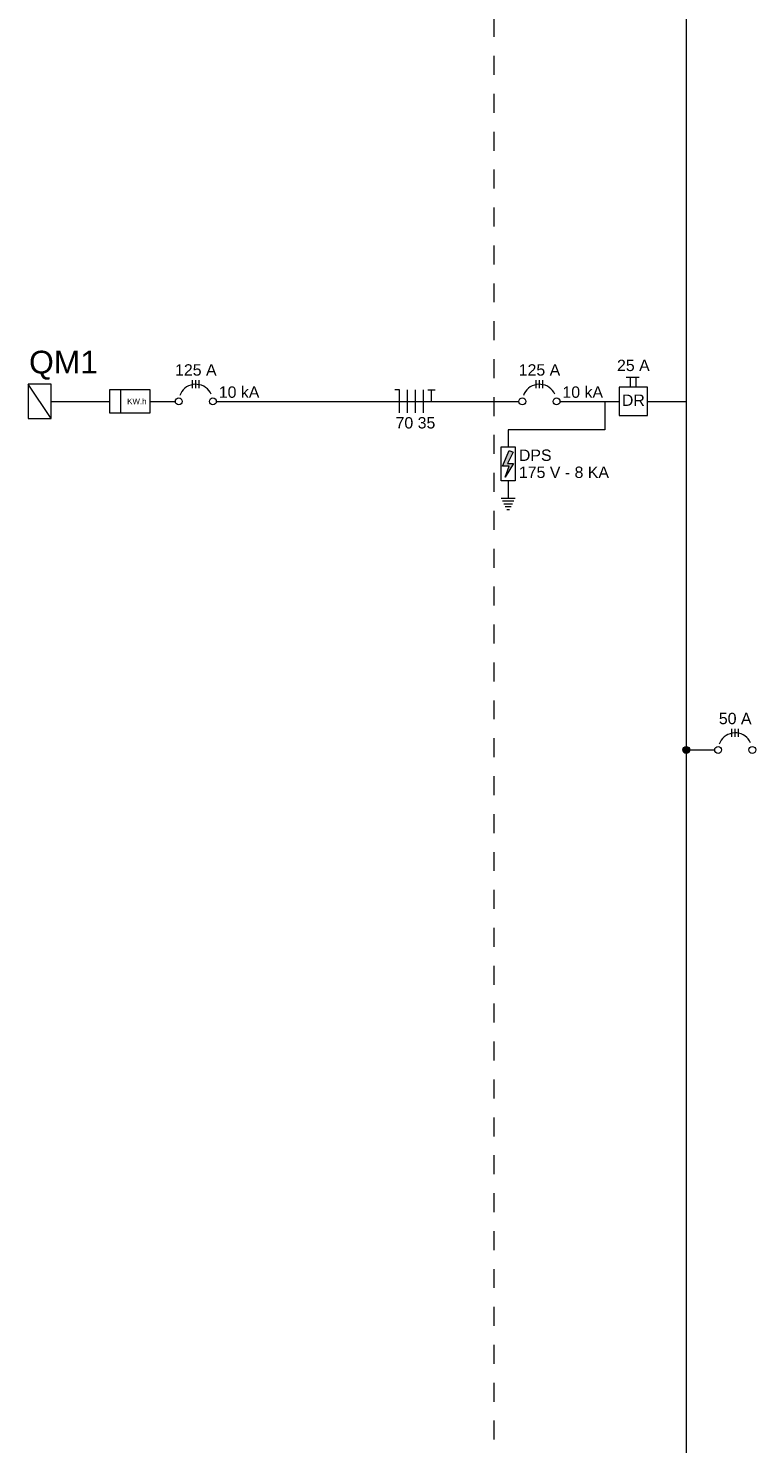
# Model space of a CAD drawing. Header units: feet. Extents: x -18 to 1038, y -110 to 48.
# Tile 76 of 199: x 66 to 71, y -29 to -20. Entities that reach past the tile are written whole.
import ezdxf

# ---------------------------------------------------------------- set-up
doc = ezdxf.new("R2010")
doc.units = ezdxf.units.FT
doc.header["$MEASUREMENT"] = 0
doc.linetypes.add('JIS_02_1.2', pattern=[0.25, 0.125, -0.125])
for name, color, linetype, lineweight in [('DI-Barramento', 6, 'Continuous', 5), ('DI-Disjuntor', 1, 'Continuous', 5), ('DI-Fios', 3, 'Continuous', 5), ('DI-Linhas do diagrama', 9, 'Continuous', 5), ('DI-Pontilhado', 7, 'JIS_02_1.2', 5), ('DI-Textos do diagrama', 7, 'Continuous', 5), ('DI-Títulos', 3, 'Continuous', 5)]:
    doc.layers.add(name, color=color, linetype=linetype, lineweight=lineweight)
doc.styles.add('Arial', font='arial.ttf')

msp = doc.modelspace()

# ---------------------------------------------------------------- hatches: boundary and pattern name
at = {"layer": 'DI-Textos do diagrama', "linetype": 'Continuous'}
for color, points in [(7, [(69.4141, -22.6596), (69.3766, -22.7339), (69.4178, -22.7339), (69.3616, -22.8239), (69.3878, -22.7519), (69.3447, -22.7519), (69.3878, -22.6484)]), (256, [(70.5784, -24.6223), (70.5783, -24.6204), (70.5781, -24.6184), (70.5777, -24.6165), (70.5771, -24.6147), (70.5763, -24.6128), (70.5754, -24.6111), (70.5744, -24.6094), (70.5732, -24.6079), (70.5718, -24.6064), (70.5704, -24.6051), (70.5688, -24.6039), (70.5672, -24.6029), (70.5654, -24.602), (70.5636, -24.6012), (70.5618, -24.6006), (70.5598, -24.6002), (70.5579, -24.5999), (70.5559, -24.5998), (70.554, -24.5999), (70.552, -24.6002), (70.5501, -24.6006), (70.5482, -24.6012), (70.5464, -24.602), (70.5447, -24.6029), (70.543, -24.6039), (70.5415, -24.6051), (70.54, -24.6064), (70.5387, -24.6079), (70.5375, -24.6094), (70.5364, -24.6111), (70.5355, -24.6128), (70.5348, -24.6147), (70.5342, -24.6165), (70.5338, -24.6184), (70.5335, -24.6204), (70.5334, -24.6223), (70.5335, -24.6243), (70.5338, -24.6263), (70.5342, -24.6282), (70.5348, -24.63), (70.5355, -24.6319), (70.5364, -24.6336), (70.5375, -24.6353), (70.5387, -24.6368), (70.54, -24.6383), (70.5415, -24.6396), (70.543, -24.6408), (70.5447, -24.6418), (70.5464, -24.6427), (70.5482, -24.6435), (70.5501, -24.6441), (70.552, -24.6445), (70.554, -24.6448), (70.5559, -24.6448), (70.5579, -24.6448), (70.5598, -24.6445), (70.5618, -24.6441), (70.5636, -24.6435), (70.5654, -24.6427), (70.5672, -24.6418), (70.5688, -24.6408), (70.5704, -24.6396), (70.5718, -24.6383), (70.5732, -24.6368), (70.5744, -24.6353), (70.5754, -24.6336), (70.5763, -24.6319), (70.5771, -24.63), (70.5777, -24.6282), (70.5781, -24.6263), (70.5783, -24.6243)])]:
    msp.add_hatch(color=color, dxfattribs=at).paths.add_polyline_path(points)

# ---------------------------------------------------------------- linework, layer by layer
at = {"layer": 'DI-Barramento'}
msp.add_line((70.5559, -13.5505), (70.5559, -33.4105), dxfattribs=at)
at = {"layer": 'DI-Disjuntor'}
for p, q in [((67.3009, -22.2374), (67.3009, -22.1849)), ((67.3234, -22.2374), (67.3234, -22.1849)), ((67.3459, -22.2374), (67.3459, -22.1849)), ((69.5659, -22.2374), (69.5659, -22.1849)), ((69.5884, -22.2374), (69.5884, -22.1849)), ((69.6109, -22.2374), (69.6109, -22.1849)), ((70.1603, -22.1642), (70.2447, -22.1642)), ((70.1884, -22.2299), (70.1884, -22.1642)), ((70.2259, -22.2299), (70.2259, -22.1642)), ((70.3009, -22.2299), (70.1134, -22.2299)), ((70.1134, -22.2299), (70.1134, -22.4174)), ((70.3009, -22.4174), (70.3009, -22.2299)), ((70.1134, -22.4174), (70.3009, -22.4174)), ((69.3353, -22.6236), (69.4291, -22.6236)), ((69.3353, -22.8486), (69.3353, -22.6236)), ((69.4291, -22.6236), (69.4291, -22.8486)), ((69.4291, -22.8486), (69.3353, -22.8486)), ((70.8559, -24.5361), (70.8559, -24.4836)), ((70.8784, -24.5361), (70.8784, -24.4836)), ((70.9009, -24.5361), (70.9009, -24.4836))]:
    msp.add_line(p, q, dxfattribs=at)
for points in [[(67.4254, -22.2761), (67.4183, -22.2632), (67.4096, -22.2513), (67.3994, -22.2407), (67.388, -22.2314), (67.3754, -22.2238), (67.3619, -22.2179), (67.3478, -22.2138), (67.3332, -22.2115), (67.3185, -22.2112), (67.3039, -22.2128), (67.2896, -22.2163), (67.2759, -22.2216), (67.263, -22.2287), (67.2511, -22.2374), (67.2405, -22.2476), (67.2313, -22.2591), (67.2236, -22.2717), (67.2177, -22.2851)], [(69.6904, -22.2761), (69.6833, -22.2632), (69.6746, -22.2513), (69.6644, -22.2407), (69.653, -22.2314), (69.6404, -22.2238), (69.6269, -22.2179), (69.6128, -22.2138), (69.5982, -22.2115), (69.5835, -22.2112), (69.5689, -22.2128), (69.5546, -22.2163), (69.5409, -22.2216), (69.528, -22.2287), (69.5161, -22.2374), (69.5055, -22.2476), (69.4963, -22.2591), (69.4886, -22.2717), (69.4827, -22.2851)], [(70.9804, -24.5748), (70.9733, -24.5619), (70.9646, -24.55), (70.9544, -24.5394), (70.943, -24.5302), (70.9304, -24.5226), (70.9169, -24.5166), (70.9028, -24.5125), (70.8882, -24.5103), (70.8735, -24.51), (70.8589, -24.5116), (70.8446, -24.5151), (70.8309, -24.5204), (70.818, -24.5275), (70.8061, -24.5362), (70.7955, -24.5463), (70.7863, -24.5578), (70.7786, -24.5704), (70.7727, -24.5839)]]:
    msp.add_lwpolyline(points, dxfattribs=at)
for centre in [(67.2109, -22.3236), (67.4359, -22.3236), (69.4759, -22.3236), (69.7009, -22.3236), (70.7659, -24.6223), (70.9909, -24.6223)]:
    msp.add_circle(centre, 0.0225, dxfattribs=at)
at = {"layer": 'DI-Fios'}
for p, q in [((68.6659, -22.2486), (68.6359, -22.2486)), ((68.6659, -22.3986), (68.6659, -22.2486)), ((68.7184, -22.3986), (68.7184, -22.2486)), ((68.7709, -22.3986), (68.7709, -22.2486)), ((68.8234, -22.3986), (68.8234, -22.2486)), ((68.8519, -22.2486), (68.8999, -22.2486)), ((68.8759, -22.3236), (68.8759, -22.2486))]:
    msp.add_line(p, q, dxfattribs=at)
at = {"layer": 'DI-Linhas do diagrama'}
for p, q in [((66.3694, -22.2111), (66.2194, -22.2111)), ((66.2194, -22.2111), (66.2194, -22.4361)), ((66.3694, -22.4361), (66.2194, -22.2111)), ((66.3694, -22.4361), (66.3694, -22.2111)), ((67.0234, -22.2486), (66.7534, -22.2486)), ((66.7534, -22.2486), (66.7534, -22.3986)), ((66.8284, -22.3986), (66.8284, -22.2486)), ((67.0234, -22.3986), (67.0234, -22.2486)), ((66.3694, -22.3236), (66.7534, -22.3236)), ((66.7534, -22.3986), (67.0234, -22.3986)), ((67.0234, -22.3236), (67.1884, -22.3236)), ((67.4584, -22.3236), (69.4534, -22.3236)), ((69.7234, -22.3236), (70.1134, -22.3236)), ((70.0197, -22.3236), (70.0197, -22.5111)), ((70.3009, -22.3236), (70.5559, -22.3236)), ((66.2194, -22.4361), (66.3694, -22.4361)), ((70.0197, -22.5111), (69.3822, -22.5111)), ((69.3822, -22.5111), (69.3822, -22.6236)), ((69.3822, -22.8486), (69.3822, -22.9611)), ((69.3353, -22.9611), (69.4291, -22.9611)), ((69.3447, -22.9799), (69.4197, -22.9799)), ((69.3541, -22.9986), (69.4103, -22.9986)), ((69.3634, -23.0174), (69.4009, -23.0174)), ((69.3728, -23.0361), (69.3916, -23.0361)), ((70.5784, -24.6223), (70.7434, -24.6223))]:
    msp.add_line(p, q, dxfattribs=at)
msp.add_circle((70.5559, -24.6223), 0.0225, dxfattribs=at)
at = {"layer": 'DI-Pontilhado'}
msp.add_line((69.2884, -13.2955), (69.2884, -33.5605), dxfattribs=at)
at = {"layer": 'DI-Textos do diagrama'}
msp.add_lwpolyline([(69.4141, -22.6596), (69.3766, -22.7339), (69.4178, -22.7339), (69.3616, -22.8239), (69.3878, -22.7519), (69.3447, -22.7519), (69.3878, -22.6484), (69.4141, -22.6596)], dxfattribs=at)
msp.add_circle((70.5559, -24.6223), 0.0225, dxfattribs=at)

# ---------------------------------------------------------------- texts
at = {"layer": 'DI-Disjuntor', "insert": (70.2072, -22.3536), "char_height": 0.075, "width": 0.302744, "attachment_point": 8, "line_spacing_factor": 0.6, "style": 'Arial'}
msp.add_mtext('DR', dxfattribs=at)
at = {"layer": 'DI-Linhas do diagrama', "char_height": 0.075, "attachment_point": 7, "line_spacing_factor": 0.6, "style": 'Arial'}
for s, insert, width in [('DPS', (69.4528, -22.7174), 0.431021), ('175 V - 8 KA', (69.4528, -22.8299), 1.187995)]:
    msp.add_mtext(s, dxfattribs=dict(at, insert=insert, width=width))
at = {"layer": 'DI-Textos do diagrama', "line_spacing_factor": 0.6, "style": 'Arial'}
for s, insert, char_height, width, attachment_point in [('25 A', (70.2072, -22.1249), 0.075, 0.431021, 8), ('125 A', (67.3234, -22.1549), 0.075, 0.547523, 8), ('125 A', (69.5884, -22.1549), 0.075, 0.547523, 8), ('10 kA', (67.4747, -22.3011), 0.075, 0.535861, 7), ('10 kA', (69.7397, -22.3011), 0.075, 0.535861, 7), ('KW.h', (66.8709, -22.3424), 0.0375, 0.256155, 7), ('70 35', (68.7709, -22.5036), 0.075, 0.5242, 8), ('50 A', (70.8784, -24.4536), 0.075, 0.431021, 8)]:
    msp.add_mtext(s, dxfattribs=dict(at, insert=insert, char_height=char_height, width=width, attachment_point=attachment_point))
at = {"layer": 'DI-Títulos', "insert": (66.2244, -22.1811), "char_height": 0.15, "width": 0.908232, "attachment_point": 7, "line_spacing_factor": 0.6, "style": 'Arial'}
msp.add_mtext('QM1', dxfattribs=at)

doc.saveas('drawing.dxf')
